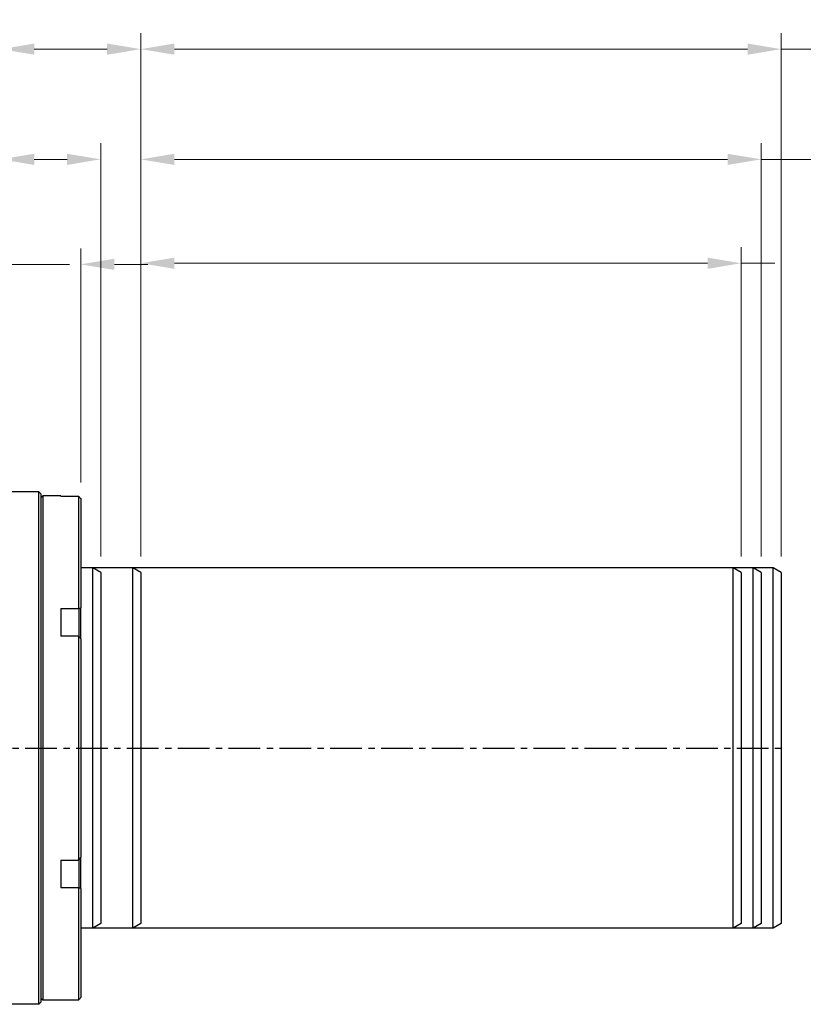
# Model space of a CAD drawing. Extents: x 0 to 1685, y -10 to 1188.
# Tile 4 of 23: x 814 to 1010, y 393 to 639. Entities that reach past the tile are written whole.
import ezdxf

# ---------------------------------------------------------------- set-up
doc = ezdxf.new("R2010")
doc.units = 0
doc.header["$LTSCALE"] = 25.4
doc.linetypes.add('CENTER', pattern=[2, 1.25, -0.25, 0.25, -0.25])
doc.layers.get('0').update_dxf_attribs({"linetype": 'CONTINUOUS'})
doc.layers.get('Defpoints').update_dxf_attribs({"linetype": 'CONTINUOUS'})
doc.layers.add('ATA-CENTER', color=133, linetype='CENTER')
doc.layers.add('ATA-DIM', color=252, linetype='CONTINUOUS', lineweight=25)
doc.styles.get("Standard").update_dxf_attribs({"font": 'simplex.shx'})
doc.dimstyles.new('ata_A1', dxfattribs={"dimtxt": 4.2, "dimasz": 4.2, "dimexe": 2, "dimexo": 2, "dimgap": 2, "dimtad": 0, "dimtih": 1, "dimtoh": 1, "dimdec": 6, "dimdsep": 46, "dimtxsty": 'Standard', "dimcen": 0, "dimclrd": 252, "dimclre": 252, "dimclrt": 4, "dimadec": 6, "dimazin": 2, "dimtfac": 1, "dimtdec": 6, "dimtofl": 0, "dimtmove": 0, "dimatfit": 3, "dimfxl": 0, "dimtolj": 1, "dimtzin": 0, "dimlwd": 0, "dimlwe": 0, "dimarcsym": 0})

# ---------------------------------------------------------------- blocks, each defined once
blk = doc.blocks.new('*D15253')
at = {"layer": 'ATA-DIM', "color": 252, "lineweight": 0}
for p, q in [((809.09, 532.61), (809.09, 581.45)), ((829.09, 522.94), (829.09, 581.45)), ((800.69, 577.45), (792.29, 577.45)), ((809.09, 577.45), (826.26, 577.45)), ((837.49, 577.45), (845.89, 577.45))]:
    blk.add_line(p, q, dxfattribs=at)
at = {"layer": 'ATA-DIM', "color": 252}
for points in [[(800.69, 576.05), (800.69, 578.85), (809.09, 577.45)], [(837.49, 578.85), (837.49, 576.05), (829.09, 577.45)]]:
    blk.add_solid(points, dxfattribs=at)
at = {"layer": 'Defpoints', "color": 0}
for p in [(829.09, 577.45), (809.09, 528.61), (829.09, 518.94)]:
    blk.add_point(p, dxfattribs=at)
at = {"layer": 'ATA-DIM', "color": 4, "insert": (670.9, 583.84), "char_height": 8.4, "attachment_point": 1}
blk.add_mtext('\\A1;20(Negative Hard Stop)', dxfattribs=at)
blk = doc.blocks.new('*D15252')
at = {"layer": 'ATA-DIM', "color": 252, "lineweight": 0}
for p, q in [((809.09, 532.61), (809.09, 607.68)), ((834.09, 504.45), (834.09, 607.68)), ((809.09, 603.68), (789.22, 603.68)), ((817.49, 603.68), (825.69, 603.68))]:
    blk.add_line(p, q, dxfattribs=at)
at = {"layer": 'ATA-DIM', "color": 252}
for points in [[(817.49, 605.08), (817.49, 602.28), (809.09, 603.68)], [(825.69, 602.28), (825.69, 605.08), (834.09, 603.68)]]:
    blk.add_solid(points, dxfattribs=at)
at = {"layer": 'Defpoints', "color": 0}
for p in [(834.09, 603.68), (809.09, 528.61), (834.09, 500.45)]:
    blk.add_point(p, dxfattribs=at)
at = {"layer": 'ATA-DIM', "color": 4, "insert": (668.8, 610.06), "char_height": 8.4, "attachment_point": 1}
blk.add_mtext('\\A1;25(Negative Limit)', dxfattribs=at)
blk = doc.blocks.new('*D15251')
at = {"layer": 'ATA-DIM', "color": 252, "lineweight": 0}
for p, q in [((809.09, 532.61), (809.09, 635.21)), ((844.09, 504.45), (844.09, 635.21)), ((809.09, 631.21), (789.22, 631.21)), ((817.49, 631.21), (835.69, 631.21))]:
    blk.add_line(p, q, dxfattribs=at)
at = {"layer": 'ATA-DIM', "color": 252}
for points in [[(817.49, 632.61), (817.49, 629.81), (809.09, 631.21)], [(835.69, 629.81), (835.69, 632.61), (844.09, 631.21)]]:
    blk.add_solid(points, dxfattribs=at)
at = {"layer": 'Defpoints', "color": 0}
for p in [(844.09, 631.21), (809.09, 528.61), (844.09, 500.45)]:
    blk.add_point(p, dxfattribs=at)
at = {"layer": 'ATA-DIM', "color": 4, "insert": (667.45, 637.59), "char_height": 8.4, "attachment_point": 1}
blk.add_mtext('\\A1;35(Home Position)', dxfattribs=at)
blk = doc.blocks.new('*D15262')
at = {"layer": 'ATA-DIM', "color": 252, "lineweight": 0}
for p, q in [((844.09, 504.45), (844.09, 635.21)), ((1004.09, 504.45), (1004.09, 635.21)), ((852.49, 631.21), (995.69, 631.21)), ((1004.09, 631.21), (1012.79, 631.21))]:
    blk.add_line(p, q, dxfattribs=at)
at = {"layer": 'ATA-DIM', "color": 252}
for points in [[(852.49, 632.61), (852.49, 629.81), (844.09, 631.21)], [(995.69, 629.81), (995.69, 632.61), (1004.09, 631.21)]]:
    blk.add_solid(points, dxfattribs=at)
at = {"layer": 'Defpoints', "color": 0}
for p in [(1004.09, 631.21), (844.09, 500.45), (1004.09, 500.45)]:
    blk.add_point(p, dxfattribs=at)
at = {"layer": 'ATA-DIM', "color": 4, "insert": (1016.79, 637.59), "char_height": 8.4, "attachment_point": 1}
blk.add_mtext('\\A1;160 ( Positive Hard Stop )', dxfattribs=at)
blk = doc.blocks.new('*D15263')
at = {"layer": 'ATA-DIM', "color": 252, "lineweight": 0}
for p, q in [((844.09, 504.45), (844.09, 607.68)), ((999.09, 504.45), (999.09, 607.68)), ((852.49, 603.68), (990.69, 603.68)), ((999.09, 603.68), (1016.38, 603.68))]:
    blk.add_line(p, q, dxfattribs=at)
at = {"layer": 'ATA-DIM', "color": 252}
for points in [[(852.49, 605.08), (852.49, 602.28), (844.09, 603.68)], [(990.69, 602.28), (990.69, 605.08), (999.09, 603.68)]]:
    blk.add_solid(points, dxfattribs=at)
at = {"layer": 'Defpoints', "color": 0}
for p in [(999.09, 603.68), (844.09, 500.45), (999.09, 500.45)]:
    blk.add_point(p, dxfattribs=at)
at = {"layer": 'ATA-DIM', "color": 4, "insert": (1020.38, 610.06), "char_height": 8.4, "attachment_point": 1}
blk.add_mtext('\\A1;155 ( Positive Limit )', dxfattribs=at)
blk = doc.blocks.new('*D15264')
at = {"layer": 'ATA-DIM', "color": 252, "lineweight": 0}
for p, q in [((844.09, 504.45), (844.09, 581.72)), ((994.09, 504.45), (994.09, 581.72)), ((852.49, 577.72), (985.69, 577.72)), ((994.09, 577.72), (1002.49, 577.72))]:
    blk.add_line(p, q, dxfattribs=at)
at = {"layer": 'ATA-DIM', "color": 252}
for points in [[(852.49, 579.12), (852.49, 576.32), (844.09, 577.72)], [(985.69, 576.32), (985.69, 579.12), (994.09, 577.72)]]:
    blk.add_solid(points, dxfattribs=at)
at = {"layer": 'Defpoints', "color": 0}
for p in [(994.09, 577.72), (844.09, 500.45), (994.09, 500.45)]:
    blk.add_point(p, dxfattribs=at)
at = {"layer": 'ATA-DIM', "color": 4, "insert": (1006.49, 584.1), "char_height": 8.4, "attachment_point": 1}
blk.add_mtext('\\A1;   150 ( Travel End )', dxfattribs=at)

msp = doc.modelspace()

# ---------------------------------------------------------------- linework, layer by layer
for p, q in [((818.5876432, 520.6056106), (809.0876432, 520.6056106)), ((818.5876432, 392.6056106), (818.5876432, 520.6056106)), ((819.0876432, 520.1056106), (818.5876432, 520.6056106)), ((819.0876432, 520.1056106), (819.0876432, 393.1056106)), ((819.0876432, 519.1056106), (819.5876432, 519.6056106)), ((819.5876432, 519.6056106), (819.5876432, 393.6056106)), ((824.0876432, 519.6056106), (819.5876432, 519.6056106)), ((824.0876432, 519.6056106), (824.0876432, 519.4784983)), ((828.5876432, 519.4784983), (824.0876432, 519.4784983)), ((828.5876432, 491.5061561), (828.5876432, 519.4784983)), ((829.0876432, 518.9434001), (829.0876432, 491.6716197)), ((842.0876432, 501.6056106), (829.0876432, 501.6056106)), ((842.0876432, 411.6056106), (842.0876432, 501.6056106)), ((844.0876432, 500.4509101), (842.0876432, 501.6056106)), ((844.0876432, 500.4509101), (844.0876432, 412.7603112)), ((824.0876432, 491.5061561), (828.5876432, 491.5061561)), ((824.0876432, 491.5061561), (824.0876432, 484.5779528)), ((828.5876432, 491.5061561), (828.5876432, 489.3197122)), ((829.0876432, 489.7527249), (829.0876432, 491.6716197)), ((829.0876432, 483.8773911), (829.0876432, 489.7527249)), ((828.5876432, 489.3197122), (828.5876432, 484.5779528)), ((828.5876432, 484.5779528), (824.0876432, 484.5779528)), ((828.5876432, 428.6332684), (828.5876432, 484.5779528)), ((829.0876432, 483.8773911), (829.0876432, 429.3338302)), ((824.0876432, 428.6332684), (828.5876432, 428.6332684)), ((824.0876432, 428.6332684), (824.0876432, 421.7050652)), ((828.5876432, 428.6332684), (828.5876432, 423.891509)), ((829.0876432, 423.4584963), (829.0876432, 429.3338302)), ((828.5876432, 423.891509), (828.5876432, 421.7050652)), ((829.0876432, 421.5396015), (829.0876432, 423.4584963)), ((828.5876432, 421.7050652), (824.0876432, 421.7050652)), ((828.5876432, 393.732723), (828.5876432, 421.7050652)), ((829.0876432, 421.5396015), (829.0876432, 394.2678211)), ((842.0876432, 411.6056106), (829.0876432, 411.6056106)), ((844.0876432, 412.7603112), (842.0876432, 411.6056106)), ((819.0876432, 394.1056106), (819.5876432, 393.6056106)), ((824.0876432, 393.6056106), (819.5876432, 393.6056106)), ((824.0876432, 393.732723), (828.5876432, 393.732723)), ((824.0876432, 393.732723), (824.0876432, 393.6056106)), ((818.5876432, 392.6056106), (809.0876432, 392.6056106)), ((819.0876432, 393.1056106), (818.5876432, 392.6056106))]:
    msp.add_line(p, q)
at = {"color": 251}
for p, q in [((1002.0876432, 501.6056106), (829.0876432, 501.6056106)), ((832.0876432, 411.6056106), (832.0876432, 501.6056106)), ((834.0876432, 500.4509101), (832.0876432, 501.6056106)), ((834.0876432, 500.4509101), (834.0876432, 412.7603112)), ((992.0876432, 411.6056106), (992.0876432, 501.6056106)), ((994.0876432, 500.4509101), (992.0876432, 501.6056106)), ((994.0876432, 500.4509101), (994.0876432, 412.7603112)), ((997.0876432, 411.6056106), (997.0876432, 501.6056106)), ((999.0876432, 500.4509101), (997.0876432, 501.6056106)), ((999.0876432, 500.4509101), (999.0876432, 412.7603112)), ((1002.0876432, 411.6056106), (1002.0876432, 501.6056106)), ((1004.0876432, 500.4509101), (1002.0876432, 501.6056106)), ((1004.0876432, 500.4509101), (1004.0876432, 412.7603112)), ((1002.0876432, 411.6056106), (829.0876432, 411.6056106)), ((834.0876432, 412.7603112), (832.0876432, 411.6056106)), ((994.0876432, 412.7603112), (992.0876432, 411.6056106)), ((999.0876432, 412.7603112), (997.0876432, 411.6056106)), ((1004.0876432, 412.7603112), (1002.0876432, 411.6056106))]:
    msp.add_line(p, q, dxfattribs=at)
for points in [[(828.5876432, 519.4784983), (828.754567, 519.3006172), (828.9212382, 519.1222505), (829.0876432, 518.9434001)], [(828.5876432, 491.5061561), (828.754567, 491.5617758), (828.9212382, 491.6169339), (829.0876432, 491.6716197)], [(829.0876432, 483.8773911), (828.9212382, 484.1109273), (828.754567, 484.3444521), (828.5876432, 484.5779528)], [(828.5876432, 428.6332684), (828.754567, 428.8667692), (828.9212382, 429.100294), (829.0876432, 429.3338302)], [(829.0876432, 421.5396015), (828.9212382, 421.5942874), (828.754567, 421.6494455), (828.5876432, 421.7050652)], [(828.5876432, 393.732723), (828.754567, 393.910604), (828.9212382, 394.0889707), (829.0876432, 394.2678211)]]:
    msp.add_open_spline(points, degree=3)
at = {"layer": 'ATA-CENTER', "ltscale": 0.25}
msp.add_line((231.0203856, 456.6056106), (1005.6243465, 456.6056106), dxfattribs=at)

# ---------------------------------------------------------------- dimensions: what is measured, and where the dimension line sits
at = {"layer": 'ATA-DIM'}
for base, p1, p2, text, override, picture, middle in [((844.0876432, 631.2077817), (809.0876432, 528.6056106), (844.0876432, 500.4509101), '<>(Home Position)', {"dimscale": 2, "dimtxt": 4.2, "dimtxsty": 'Standard', "dimtfac": 0.571429, "dimtdec": 2}, '*D15251', (726.3376432, 631.2077817)), ((1004.0876432, 631.2077817), (844.0876432, 500.4509101), (1004.0876432, 500.4509101), '<> ( Positive Hard Stop )', {"dimscale": 2, "dimtfac": 0.571429, "dimtdec": 2}, '*D15262', (1104.5252826, 631.2077817)), ((834.0876432, 603.6785038), (809.0876432, 528.6056106), (834.0876432, 500.4509101), '<>(Negative Limit)', {"dimscale": 2, "dimtxt": 4.2, "dimtxsty": 'Standard', "dimtfac": 0.571429, "dimtdec": 2}, '*D15252', (727.0096432, 603.6785038)), ((999.0876432, 603.6785038), (844.0876432, 500.4509101), (999.0876432, 500.4509101), '<> ( Positive Limit )', {"dimscale": 2, "dimtfac": 0.571429, "dimtdec": 2}, '*D15263', (1090.6485053, 603.6785038)), ((829.0876432, 577.4535527), (809.0876432, 528.6056106), (829.0876432, 518.9434001), '<>(Negative Hard Stop)', {"dimscale": 2, "dimtxt": 4.2, "dimtxsty": 'Standard', "dimtfac": 0.571429, "dimtdec": 2}, '*D15253', (746.5808135, 577.4535527)), ((994.0876432, 577.7194997), (844.0876432, 500.4509101), (994.0876432, 500.4509101), '   <> ( Travel End )', {"dimscale": 2, "dimpost": '', "dimtol": 0, "dimlim": 0, "dimtp": 0, "dimtm": 0, "dimtfac": 0.571429, "dimtdec": 2, "dimtolj": 1, "dimtzin": 0}, '*D15264', (1078.4336432, 577.7194997))]:
    dim = msp.add_linear_dim(base=base, p1=p1, p2=p2, angle=180, text=text, dimstyle='ata_A1', override=override, dxfattribs=at)
    dim.commit()
    dim.dimension.update_dxf_attribs({"geometry": picture, "text_midpoint": middle, "dimtype": 160})

doc.saveas('drawing.dxf')
